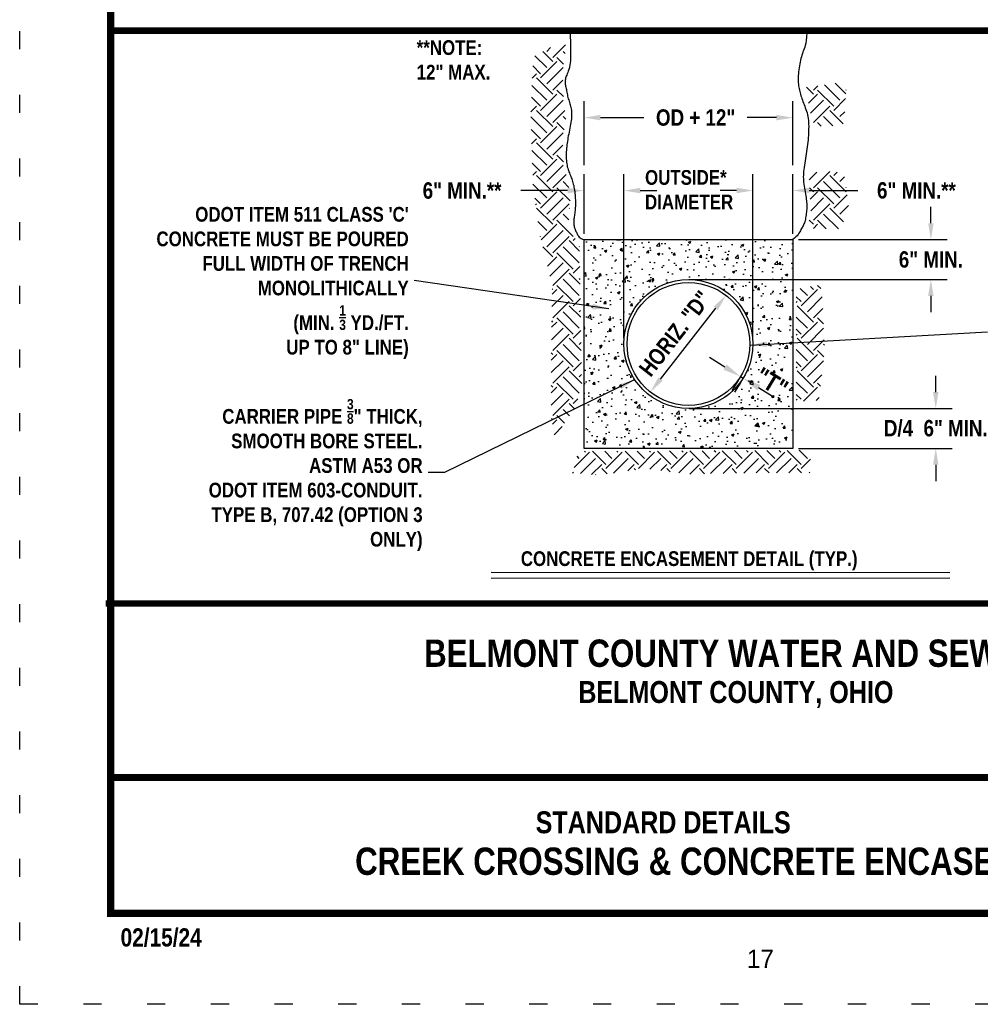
# Model space of a CAD drawing. Header units: feet. Extents: x -0.2 to 9, y 0.5 to 11.5.
# Tile 1 of 174: x 0.5 to 5.8, y 0.5 to 5.9. Entities that reach past the tile are written whole.
import ezdxf
from ezdxf.enums import TextEntityAlignment as Align

# ---------------------------------------------------------------- set-up
doc = ezdxf.new("R2010")
doc.units = ezdxf.units.FT
doc.header["$MEASUREMENT"] = 0
doc.linetypes.add('DOT2', pattern=[0.125, 0, -0.125])
doc.linetypes.add('PHANTOM2', pattern=[1.25, 0.625, -0.125, 0.125, -0.125, 0.125, -0.125])
doc.layers.get('0').update_dxf_attribs({"linetype": 'CONTINUOUS'})
doc.layers.get('DEFPOINTS').update_dxf_attribs({"linetype": 'CONTINUOUS'})
for name, color, linetype in [('BORDER', 7, 'CONTINUOUS'), ('CONCRETE', 7, 'CONTINUOUS'), ('DIMENSIONS', 7, 'CONTINUOUS'), ('EARTH', 7, 'CONTINUOUS'), ('PIPE6', 7, 'PHANTOM2'), ('TEXT', 7, 'CONTINUOUS')]:
    doc.layers.add(name, color=color, linetype=linetype)
doc.styles.add('TECHNICAL', font='techb___.ttf')
doc.dimstyles.get("Standard").update_dxf_attribs({"dimtxt": 0.18, "dimasz": 0.18, "dimexe": 0.18, "dimexo": 0.0625, "dimgap": 0.09, "dimtad": 0, "dimtih": 1, "dimtoh": 1, "dimdec": 4, "dimzin": 0, "dimdsep": 46, "dimtxsty": 'Standard', "dimcen": 0.09, "dimadec": 0, "dimazin": 0, "dimtfac": 1, "dimtdec": 4, "dimtofl": 0, "dimtmove": 0, "dimatfit": 3, "dimfxl": 1, "dimtolj": 1, "dimtzin": 0, "dimarcsym": 0})

# ---------------------------------------------------------------- blocks, each defined once
blk = doc.blocks.new('*X2')
at = {"color": 0}
for p, q in [((3.4471, 6.8943), (3.5494, 6.9965)), ((3.3974, 6.8114), (3.3019, 6.907)), ((3.4471, 6.8611), (3.3667, 6.9416)), ((3.3974, 6.944), (3.4277, 6.9743)), ((3.5481, 6.926), (3.53, 6.944)), ((3.3477, 6.7617), (3.2831, 6.8264)), ((3.3477, 6.7286), (3.4803, 6.8611)), ((3.5351, 6.8395), (3.4803, 6.8943)), ((3.2794, 6.7265), (3.3146, 6.7617)), ((3.3974, 6.6788), (3.53, 6.8114)), ((3.3974, 6.5463), (3.2771, 6.6665)), ((3.4471, 6.596), (3.3146, 6.7286)), ((3.4471, 6.6291), (3.5285, 6.7105)), ((5.5685, 6.6291), (5.603, 6.6637)), ((5.7839, 6.5463), (5.6583, 6.6719)), ((5.8327, 6.5969), (5.7449, 6.6847)), ((3.3477, 6.4634), (3.4803, 6.596)), ((3.5337, 6.5757), (3.4803, 6.6291)), ((5.5685, 6.596), (5.5128, 6.6517)), ((5.5274, 6.5217), (5.6016, 6.596)), ((5.7342, 6.4965), (5.6016, 6.6291)), ((5.8336, 6.6291), (5.8351, 6.6306)), ((3.2692, 6.4511), (3.3146, 6.4965)), ((3.3477, 6.4965), (3.2736, 6.5707)), ((3.3974, 6.4137), (3.53, 6.5463)), ((5.5452, 6.4401), (5.6513, 6.5463)), ((5.5685, 6.364), (5.701, 6.4965)), ((5.7342, 6.4634), (5.8301, 6.5593)), ((3.4471, 6.3308), (3.3146, 6.4634)), ((3.4471, 6.364), (3.5453, 6.4621)), ((5.8117, 6.3528), (5.701, 6.4634)), ((5.7839, 6.4137), (5.8229, 6.4526)), ((3.3974, 6.2811), (3.2677, 6.4109)), ((3.5399, 6.3043), (3.4803, 6.364)), ((3.5524, 6.3913), (3.53, 6.4137)), ((5.6303, 6.3352), (5.6016, 6.364)), ((5.7275, 6.3375), (5.6513, 6.4137)), ((3.3477, 6.2314), (3.2703, 6.3087)), ((3.3477, 6.1982), (3.4803, 6.3308)), ((3.3974, 6.1485), (3.53, 6.2811)), ((3.2743, 6.1912), (3.3146, 6.2314)), ((3.4471, 6.0657), (3.3146, 6.1982)), ((3.4471, 6.0988), (3.5273, 6.179)), ((3.3974, 6.0159), (3.2762, 6.1372)), ((3.5344, 6.0447), (3.4803, 6.0988)), ((3.3477, 5.9662), (3.2797, 6.0343)), ((3.3477, 5.9331), (3.4803, 6.0657)), ((3.3974, 5.8833), (3.53, 6.0159)), ((3.283, 5.9347), (3.3146, 5.9662)), ((3.4471, 5.8336), (3.555, 5.9414)), ((5.5333, 5.8979), (5.5956, 5.9602)), ((5.5685, 5.8336), (5.7006, 5.9657)), ((5.7342, 5.9331), (5.7624, 5.9613)), ((3.3974, 5.7508), (3.2855, 5.8627)), ((3.4471, 5.8005), (3.3146, 5.9331)), ((3.5787, 5.8346), (3.53, 5.8833)), ((5.7839, 5.7508), (5.6513, 5.8833)), ((5.8336, 5.8005), (5.701, 5.9331)), ((5.7839, 5.8833), (5.8218, 5.9212)), ((3.3477, 5.6679), (3.4803, 5.8005)), ((3.587, 5.7269), (3.4803, 5.8336)), ((5.5685, 5.8005), (5.5366, 5.8324)), ((5.5414, 5.7403), (5.6016, 5.8005)), ((5.7342, 5.701), (5.6016, 5.8336)), ((5.7342, 5.6679), (5.8422, 5.7759)), ((5.8336, 5.8336), (5.8342, 5.8342)), ((3.3477, 5.701), (3.2993, 5.7495)), ((3.3065, 5.693), (3.3146, 5.701)), ((3.3974, 5.6182), (3.53, 5.7508)), ((3.4471, 5.5685), (3.5797, 5.701)), ((5.547, 5.6464), (5.6513, 5.7508)), ((5.5685, 5.5685), (5.701, 5.701)), ((3.4471, 5.5353), (3.3146, 5.6679)), ((3.577, 5.5712), (3.53, 5.6182)), ((3.583, 5.6646), (3.5797, 5.6679)), ((5.7721, 5.4974), (5.6513, 5.6182)), ((5.8135, 5.5554), (5.701, 5.6679)), ((5.7839, 5.6182), (5.8541, 5.6884)), ((3.3974, 5.4856), (3.3237, 5.5593)), ((3.3529, 5.4079), (3.4803, 5.5353)), ((3.6129, 5.4359), (3.4803, 5.5685)), ((5.5685, 5.5353), (5.5337, 5.57)), ((5.5687, 5.5024), (5.6016, 5.5353)), ((5.6713, 5.4988), (5.6016, 5.5685)), ((3.3974, 5.353), (3.53, 5.4856)), ((3.3477, 5.4359), (3.3457, 5.4379)), ((3.4471, 5.3033), (3.5797, 5.4359)), ((3.6654, 5.3171), (3.5797, 5.4027)), ((3.6129, 5.4027), (3.6301, 5.4199)), ((3.4471, 5.2702), (3.3666, 5.3507)), ((3.6129, 5.1707), (3.4803, 5.3033)), ((3.6626, 5.2204), (3.53, 5.353)), ((3.6626, 5.353), (3.6648, 5.3552)), ((3.4042, 5.1941), (3.4803, 5.2702)), ((3.4235, 5.1139), (3.53, 5.2204)), ((3.4471, 5.0381), (3.5797, 5.1707)), ((3.6696, 5.0477), (3.5797, 5.1376)), ((3.6129, 5.1376), (3.6673, 5.192)), ((3.6626, 4.9553), (3.53, 5.0879)), ((3.6626, 5.0879), (3.6689, 5.0941)), ((3.4416, 4.9663), (3.4803, 5.005)), ((3.4471, 5.005), (3.4423, 5.0098)), ((3.6129, 4.9056), (3.4803, 5.0381)), ((5.5187, 4.9553), (5.4617, 5.0123)), ((5.469, 4.8724), (5.6016, 5.005)), ((5.5685, 5.005), (5.5453, 5.0282)), ((5.6285, 5.0113), (5.6016, 5.0381)), ((3.4398, 4.8651), (3.53, 4.9553)), ((3.4471, 4.773), (3.5797, 4.9056)), ((3.6129, 4.8724), (3.6715, 4.931)), ((5.469, 4.9056), (5.4287, 4.9459)), ((5.4287, 4.8984), (5.4359, 4.9056)), ((5.5187, 4.8227), (5.6406, 4.9445)), ((3.6626, 4.6901), (3.53, 4.8227)), ((3.6739, 4.7783), (3.5797, 4.8724)), ((3.6626, 4.8227), (3.673, 4.8331)), ((5.5685, 4.7398), (5.4359, 4.8724)), ((5.5685, 4.773), (5.6452, 4.8497)), ((3.4368, 4.6964), (3.4803, 4.7398)), ((3.4471, 4.7398), (3.4378, 4.7492)), ((3.6129, 4.6404), (3.4803, 4.773)), ((5.5187, 4.6901), (5.4287, 4.7801)), ((5.469, 4.6072), (5.6016, 4.7398)), ((5.6506, 4.7239), (5.6016, 4.773)), ((3.4351, 4.5952), (3.53, 4.6901)), ((3.6129, 4.6072), (3.6756, 4.6699)), ((5.469, 4.6404), (5.4287, 4.6807)), ((5.5187, 4.5575), (5.6513, 4.6901)), ((3.4471, 4.5078), (3.5797, 4.6404)), ((3.6781, 4.5089), (3.5797, 4.6072)), ((3.6626, 4.5575), (3.6771, 4.572)), ((5.4287, 4.6332), (5.4359, 4.6404)), ((5.5685, 4.4747), (5.4359, 4.6072)), ((5.5685, 4.5078), (5.6562, 4.5956)), ((3.6129, 4.3752), (3.4803, 4.5078)), ((3.6626, 4.4249), (3.53, 4.5575)), ((5.5187, 4.4249), (5.4287, 4.515)), ((5.653, 4.4565), (5.6016, 4.5078)), ((5.6582, 4.5507), (5.6513, 4.5575)), ((3.4471, 4.4747), (3.4335, 4.4883)), ((3.4335, 4.4279), (3.4803, 4.4747)), ((3.4335, 4.3285), (3.53, 4.4249)), ((5.469, 4.3752), (5.4287, 4.4155)), ((5.469, 4.3421), (5.6016, 4.4747)), ((5.5187, 4.2924), (5.6492, 4.4228)), ((3.4471, 4.2426), (3.5797, 4.3752)), ((3.6824, 4.2395), (3.5797, 4.3421)), ((3.6129, 4.3421), (3.6797, 4.4089)), ((5.4287, 4.3681), (5.4359, 4.3752)), ((5.5685, 4.2095), (5.4359, 4.3421)), ((3.6626, 4.1598), (3.53, 4.2924)), ((3.6626, 4.2924), (3.6812, 4.311)), ((5.5187, 4.1598), (5.4287, 4.2498)), ((5.5685, 4.2426), (5.6368, 4.3109)), ((3.4471, 4.2095), (3.4335, 4.2231)), ((3.4335, 4.1627), (3.4803, 4.2095)), ((3.6129, 4.1101), (3.4803, 4.2426)), ((5.4872, 4.0951), (5.6016, 4.2095)), ((5.6264, 4.2178), (5.6016, 4.2426)), ((3.4335, 4.0633), (3.53, 4.1598)), ((3.4471, 3.9775), (3.5797, 4.1101)), ((3.6129, 4.0769), (3.6502, 4.1143)), ((5.469, 4.1101), (5.4287, 4.1504)), ((5.4287, 4.1029), (5.4359, 4.1101)), ((5.5919, 4.1003), (5.616, 4.1245)), ((3.5824, 3.9748), (3.53, 4.0272)), ((3.6212, 4.0355), (3.5797, 4.0769)), ((3.4471, 3.9443), (3.4362, 3.9553)), ((3.4437, 3.9077), (3.4803, 3.9443)), ((3.5421, 3.9156), (3.4803, 3.9775)), ((3.4573, 3.8219), (3.5231, 3.8877)), ((4.2426, 3.6792), (4.233, 3.6888)), ((4.4084, 3.5797), (4.2989, 3.6891)), ((4.4581, 3.6294), (4.3979, 3.6896)), ((4.5078, 3.6792), (4.4969, 3.6901)), ((4.6735, 3.5797), (4.5628, 3.6904)), ((4.7233, 3.6294), (4.6618, 3.6909)), ((4.773, 3.6792), (4.7607, 3.6914)), ((4.9387, 3.5797), (4.8267, 3.6917)), ((4.9884, 3.6294), (4.9257, 3.6922)), ((5.0381, 3.6792), (5.0246, 3.6927)), ((5.2039, 3.5797), (5.0906, 3.693)), ((5.2536, 3.6294), (5.1895, 3.6935)), ((5.3033, 3.6792), (5.2885, 3.694)), ((5.469, 3.5797), (5.3545, 3.6943)), ((5.5187, 3.6294), (5.4534, 3.6948)), ((3.6205, 3.5542), (3.7455, 3.6792)), ((3.6626, 3.6294), (3.645, 3.6471)), ((3.671, 3.5052), (3.7952, 3.6294)), ((3.7123, 3.6792), (3.7052, 3.6863)), ((3.878, 3.5797), (3.7712, 3.6866)), ((3.9278, 3.6294), (3.8701, 3.6871)), ((3.878, 3.5466), (4.0106, 3.6792)), ((3.941, 3.5101), (4.0603, 3.6294)), ((3.9775, 3.6792), (3.9691, 3.6875)), ((4.1432, 3.5797), (4.0351, 3.6879)), ((4.1929, 3.6294), (4.134, 3.6883)), ((4.1432, 3.5466), (4.2758, 3.6792)), ((4.2375, 3.5414), (4.3255, 3.6294)), ((4.4084, 3.5466), (4.541, 3.6792)), ((4.4718, 3.5106), (4.5907, 3.6294)), ((4.6735, 3.5466), (4.8061, 3.6792)), ((4.7313, 3.5049), (4.8558, 3.6294)), ((4.9387, 3.5466), (5.0713, 3.6792)), ((5.0015, 3.5099), (5.121, 3.6294)), ((5.2039, 3.5466), (5.3364, 3.6792)), ((5.2673, 3.5106), (5.3862, 3.6294)), ((5.469, 3.5466), (5.5452, 3.6227)), ((3.7625, 3.4973), (3.8449, 3.5797)), ((3.8892, 3.5023), (3.8449, 3.5466)), ((4.0579, 3.5276), (4.1101, 3.5797)), ((4.1198, 3.5369), (4.1101, 3.5466)), ((4.3254, 3.5299), (4.3752, 3.5797)), ((4.402, 3.5198), (4.3752, 3.5466)), ((4.5624, 3.5018), (4.6404, 3.5797)), ((4.683, 3.504), (4.6404, 3.5466)), ((4.8326, 3.5068), (4.9056, 3.5797)), ((4.9433, 3.5088), (4.9056, 3.5466)), ((5.1016, 3.5106), (5.1707, 3.5797)), ((5.2067, 3.5106), (5.1707, 3.5466)), ((5.3668, 3.5106), (5.4359, 3.5797)), ((5.4718, 3.5106), (5.4359, 3.5466)), ((3.6163, 3.51), (3.6104, 3.5159)), ((3.7978, 3.4942), (3.7952, 3.4969)), ((5.5325, 3.5106), (5.5399, 3.5181))]:
    blk.add_line(p, q, dxfattribs=at)
blk = doc.blocks.new('*D3')
at = {"layer": 'DEFPOINTS', "color": 0, "transparency": 16777216}
for p in [(4.3792, 4.398), (4.3802, 4.3972), (3.9638, 3.8662)]:
    blk.add_point(p, dxfattribs=at)
at = {"layer": 'DIMENSIONS', "color": 0, "lineweight": -2, "transparency": 16777216}
blk.add_line((4.0202, 3.9363), (4.3248, 4.3262), dxfattribs=at)
at = {"layer": 'DIMENSIONS', "color": 0, "transparency": 16777216}
for points in [[(4.313, 4.3355), (4.3366, 4.317), (4.3802, 4.3972)], [(4.0084, 3.9456), (4.0321, 3.9271), (3.9648, 3.8654)]]:
    blk.add_solid(points, dxfattribs=at)
at = {"layer": 'DIMENSIONS', "color": 7, "transparency": 16777216, "insert": (4.1009, 4.1872), "char_height": 0.09, "attachment_point": 5, "rotation": 52.0038, "style": 'TECHNICAL'}
blk.add_mtext('\\A1;HORIZ. "D"', dxfattribs=at)
blk = doc.blocks.new('*D4')
at = {"layer": 'DEFPOINTS', "color": 0, "transparency": 16777216}
for p in [(4.1461, 3.7754), (4.748, 3.5561), (5.5331, 3.5561)]:
    blk.add_point(p, dxfattribs=at)
at = {"layer": 'DIMENSIONS', "color": 0, "lineweight": -2, "transparency": 16777216}
for p, q in [((5.5331, 3.8654), (5.5331, 3.9554)), ((4.1774, 3.7754), (5.6231, 3.7754)), ((4.7792, 3.5561), (5.6231, 3.5561)), ((5.5331, 3.4661), (5.5331, 3.3761))]:
    blk.add_line(p, q, dxfattribs=at)
at = {"layer": 'DIMENSIONS', "color": 0, "transparency": 16777216}
for points in [[(5.5181, 3.8654), (5.5481, 3.8654), (5.5331, 3.7754)], [(5.5181, 3.4661), (5.5481, 3.4661), (5.5331, 3.5561)]]:
    blk.add_solid(points, dxfattribs=at)
at = {"layer": 'DIMENSIONS', "color": 7, "transparency": 16777216, "insert": (5.5331, 3.6658), "char_height": 0.09, "attachment_point": 5, "style": 'TECHNICAL'}
blk.add_mtext('\\A1;D/4  6" MIN.', dxfattribs=at)
blk = doc.blocks.new('*D5')
at = {"layer": 'DEFPOINTS', "color": 0, "transparency": 16777216}
for p in [(4.748, 4.7036), (5.5062, 4.7036), (4.1461, 4.4842)]:
    blk.add_point(p, dxfattribs=at)
at = {"layer": 'DIMENSIONS', "color": 0, "lineweight": -2, "transparency": 16777216}
for p, q in [((5.5062, 4.7936), (5.5062, 4.8836)), ((4.7792, 4.7036), (5.5962, 4.7036)), ((4.1774, 4.4842), (5.5962, 4.4842)), ((5.5062, 4.3942), (5.5062, 4.3042))]:
    blk.add_line(p, q, dxfattribs=at)
at = {"layer": 'DIMENSIONS', "color": 0, "transparency": 16777216}
for points in [[(5.4912, 4.7936), (5.5212, 4.7936), (5.5062, 4.7036)], [(5.4912, 4.3942), (5.5212, 4.3942), (5.5062, 4.4842)]]:
    blk.add_solid(points, dxfattribs=at)
at = {"layer": 'DIMENSIONS', "color": 7, "transparency": 16777216, "insert": (5.5062, 4.5939), "char_height": 0.09, "attachment_point": 5, "style": 'TECHNICAL'}
blk.add_mtext('\\A1;6" MIN.', dxfattribs=at)
blk = doc.blocks.new('*D6')
at = {"layer": 'DEFPOINTS', "color": 0, "transparency": 16777216}
for p in [(3.8199, 4.9728), (3.6005, 4.7036), (3.8199, 4.1298)]:
    blk.add_point(p, dxfattribs=at)
at = {"layer": 'DIMENSIONS', "color": 0, "lineweight": -2, "transparency": 16777216}
for p, q in [((3.6005, 4.7348), (3.6005, 5.0628)), ((3.8199, 4.1611), (3.8199, 5.0628)), ((3.5105, 4.9728), (3.2531, 4.9728)), ((3.9099, 4.9728), (3.9999, 4.9728))]:
    blk.add_line(p, q, dxfattribs=at)
at = {"layer": 'DIMENSIONS', "color": 0, "transparency": 16777216}
for points in [[(3.5105, 4.9878), (3.5105, 4.9578), (3.6005, 4.9728)], [(3.9099, 4.9878), (3.9099, 4.9578), (3.8199, 4.9728)]]:
    blk.add_solid(points, dxfattribs=at)
at = {"layer": 'DIMENSIONS', "color": 7, "transparency": 16777216, "insert": (2.9304, 4.9728), "char_height": 0.09, "attachment_point": 5, "style": 'TECHNICAL'}
blk.add_mtext('\\A1;6" MIN.**', dxfattribs=at)
blk = doc.blocks.new('*D7')
at = {"layer": 'DEFPOINTS', "color": 0, "transparency": 16777216}
for p in [(4.748, 5.374), (3.6005, 5.081), (4.748, 5.081)]:
    blk.add_point(p, dxfattribs=at)
at = {"layer": 'DIMENSIONS', "color": 0, "lineweight": -2, "transparency": 16777216}
for p, q in [((3.6005, 5.1122), (3.6005, 5.464)), ((4.748, 5.1122), (4.748, 5.464)), ((3.6905, 5.374), (3.9298, 5.374)), ((4.658, 5.374), (4.4976, 5.374))]:
    blk.add_line(p, q, dxfattribs=at)
at = {"layer": 'DIMENSIONS', "color": 0, "transparency": 16777216}
for points in [[(3.6905, 5.389), (3.6905, 5.359), (3.6005, 5.374)], [(4.658, 5.389), (4.658, 5.359), (4.748, 5.374)]]:
    blk.add_solid(points, dxfattribs=at)
at = {"layer": 'DIMENSIONS', "color": 7, "transparency": 16777216, "insert": (4.2137, 5.374), "char_height": 0.09, "attachment_point": 5, "style": 'TECHNICAL'}
blk.add_mtext('\\A1;OD + 12"', dxfattribs=at)
blk = doc.blocks.new('*D13')
at = {"layer": 'DEFPOINTS', "color": 0, "transparency": 16777216}
for p in [(4.748, 4.9735), (4.748, 4.7036), (4.5286, 4.1298)]:
    blk.add_point(p, dxfattribs=at)
at = {"layer": 'DIMENSIONS', "color": 0, "lineweight": -2, "transparency": 16777216}
for p, q in [((4.5286, 4.1611), (4.5286, 5.0635)), ((4.748, 4.7348), (4.748, 5.0635)), ((4.4386, 4.9735), (4.3486, 4.9735)), ((4.838, 4.9735), (5.104, 4.9735))]:
    blk.add_line(p, q, dxfattribs=at)
at = {"layer": 'DIMENSIONS', "color": 0, "transparency": 16777216}
for points in [[(4.4386, 4.9885), (4.4386, 4.9585), (4.5286, 4.9735)], [(4.838, 4.9885), (4.838, 4.9585), (4.748, 4.9735)]]:
    blk.add_solid(points, dxfattribs=at)
at = {"layer": 'DIMENSIONS', "color": 7, "transparency": 16777216, "insert": (5.4267, 4.9735), "char_height": 0.09, "attachment_point": 5, "style": 'TECHNICAL'}
blk.add_mtext('\\A1;6" MIN.**', dxfattribs=at)
blk = doc.blocks.new('*D14')
at = {"layer": 'DEFPOINTS', "color": 0, "transparency": 16777216}
for p in [(4.4625, 3.9544), (4.4747, 3.9419), (4.4769, 3.9456)]:
    blk.add_point(p, dxfattribs=at)
at = {"layer": 'PIPE6', "color": 0, "lineweight": -2, "transparency": 16777216}
for p, q in [((4.3749, 4.0028), (4.2896, 4.0549)), ((4.4469, 3.9287), (4.4134, 3.8739)), ((4.4613, 3.92), (4.4278, 3.8651)), ((4.4603, 3.9507), (4.4747, 3.9419)), ((4.56, 3.8899), (4.6454, 3.8378))]:
    blk.add_line(p, q, dxfattribs=at)
at = {"layer": 'PIPE6', "color": 0, "transparency": 16777216}
for points in [[(4.3836, 4.017), (4.3663, 3.9886), (4.4603, 3.9507)], [(4.5687, 3.9041), (4.5513, 3.8756), (4.4747, 3.9419)]]:
    blk.add_solid(points, dxfattribs=at)
at = {"layer": 'PIPE6', "color": 7, "transparency": 16777216, "insert": (4.6308, 3.9187), "char_height": 0.1, "attachment_point": 5, "rotation": 328.6113, "style": 'TECHNICAL'}
blk.add_mtext('\\A1;"T"', dxfattribs=at)

msp = doc.modelspace()

# ---------------------------------------------------------------- hatches: boundary and pattern name
at = {"layer": 'CONCRETE', "linetype": 'Continuous'}
h = msp.add_hatch(dxfattribs=at)
h.set_pattern_fill('AR-CONC', color=256, scale=0.02025, style=0)
h.set_pattern_definition([(50, (0.07836, 0.02505), (0.1452452, -0.0127073), [0.0151875, -0.1670625]), (355, (0.07836, 0.02505), (-0.028097, 0.152319), [0.01215, -0.13365]), (100.4514, (0.09046, 0.02399), (0.1171481, 0.1396115), [0.0129074, -0.1419813]), (46.1842, (0.07836, 0.06555), (0.2161163, -0.0335176), [0.022781, -0.250594]), (96.6356, (0.09636, 0.06275), (0.189269, 0.197259), [0.019361, -0.212972]), (351.1842, (0.07836, 0.06555), (0.189269, 0.197259), [0.018225, -0.200475]), (21, (0.0986, 0.05542), (0.1208737, -0.0815303), [0.0151875, -0.1670625]), (326, (0.0986, 0.05542), (0.0492714, 0.146843), [0.01215, -0.13365]), (71.4514, (0.10868, 0.04863), (0.170145, 0.0653124), [0.0129074, -0.1419813]), (37.5, (0.078355, 0.025046), (0.00246237, 0.067411), [0, -0.13203, 0, -0.135675, 0, -0.13415625]), (7.5, (0.078355, 0.025046), (0.0532716, 0.0798684), [0, -0.077355, 0, -0.1289925, 0, -0.05113125]), (327.5, (0.0332, 0.025046), (0.10809904, -0.00456736), [0, -0.050625, 0, -0.15795, 0, -0.2095875]), (317.5, (0.01295, 0.02505), (0.1180952, 0.0202713), [0, -0.0658125, 0, -0.104895, 0, -0.1488375])])
h.paths.add_polyline_path([(4.74799, 3.55607), (4.74799, 4.70357), (3.60049, 4.70357), (3.60049, 3.55607)])
h.paths.add_polyline_path([(3.81986, 4.12982, -1), (4.52861, 4.12982, -1)], flags=16)

# ---------------------------------------------------------------- linework, layer by layer
at = {"layer": 'BORDER', "const_width": 0.04}
msp.add_lwpolyline([(1, 1), (1, 11), (8.5, 11), (8.5, 1)], close=True, dxfattribs=at)
at = {"layer": 'BORDER'}
for points, const_width in [([(1, 5.85251), (8.5, 5.85251)], 0.036), ([(0.97265, 2.70309), (8.5, 2.70309)], 0.036), ([(1, 1.74672), (8.5, 1.74672)], 0.04)]:
    msp.add_lwpolyline(points, dxfattribs=dict(at, const_width=const_width))
at = {"layer": 'CONCRETE'}
msp.add_lwpolyline([(3.60049, 3.55607), (3.60049, 4.70357), (4.74799, 4.70357), (4.74799, 3.55607)], close=True, dxfattribs=at)
at = {"layer": 'DEFPOINTS', "linetype": 'DOT2', "ltscale": 2}
msp.add_lwpolyline([(0.5, 0.5), (0.5, 11.5), (9, 11.5), (9, 0.5)], close=True, dxfattribs=at)
at = {"layer": 'EARTH'}
for points in [[(3.52282, 5.84831), (3.52577, 5.79239), (3.52705, 5.74758), (3.52691, 5.71241), (3.52562, 5.68541), (3.52345, 5.66511), (3.52064, 5.65004), (3.51748, 5.63872), (3.51421, 5.62968), (3.51107, 5.62167), (3.50813, 5.61437), (3.50543, 5.60768), (3.50301, 5.60149), (3.50092, 5.5957), (3.49919, 5.59022), (3.49786, 5.58494), (3.49698, 5.57975), (3.49657, 5.57458), (3.49658, 5.56937), (3.49695, 5.56408), (3.49763, 5.55866), (3.49855, 5.55309), (3.49965, 5.54731), (3.50087, 5.54129), (3.50215, 5.53499), (3.50345, 5.52839), (3.50476, 5.52152), (3.50612, 5.51445), (3.50753, 5.50723), (3.50903, 5.49994), (3.51063, 5.49263), (3.51235, 5.48536), (3.51421, 5.47818), (3.51622, 5.47116), (3.51833, 5.46425), (3.52048, 5.45742), (3.52261, 5.45064), (3.52466, 5.44385), (3.52657, 5.43703), (3.52827, 5.43012), (3.52971, 5.42309), (3.53085, 5.41591), (3.53165, 5.40852), (3.53214, 5.40088), (3.5323, 5.39297), (3.53214, 5.38473), (3.53165, 5.37613), (3.53085, 5.36712), (3.52971, 5.35768), (3.52827, 5.34777), (3.52657, 5.33748), (3.52466, 5.3269), (3.52261, 5.31614), (3.52048, 5.30531), (3.51833, 5.29449), (3.51622, 5.28379), (3.51421, 5.27332), (3.51235, 5.26314), (3.51066, 5.25323), (3.50912, 5.24351), (3.50775, 5.23394), (3.50654, 5.22445), (3.50549, 5.21498), (3.5046, 5.20547), (3.50387, 5.19585), (3.50331, 5.1861), (3.50293, 5.17627), (3.50275, 5.16644), (3.5028, 5.15669), (3.50308, 5.1471), (3.50363, 5.13775), (3.50446, 5.12873), (3.5056, 5.1201), (3.50704, 5.11194), (3.50877, 5.10421), (3.51074, 5.09683), (3.51292, 5.08976), (3.51525, 5.08293), (3.51771, 5.07629), (3.52025, 5.06976), (3.52282, 5.06329), (3.5254, 5.05683), (3.52797, 5.05033), (3.53049, 5.04375), (3.53294, 5.03704), (3.53532, 5.03018), (3.5376, 5.02311), (3.53976, 5.0158), (3.54177, 5.00821), (3.54363, 5.0003), (3.54533, 4.99212), (3.54686, 4.98369), (3.54823, 4.97507), (3.54945, 4.96628), (3.55049, 4.95737), (3.55138, 4.94838), (3.55211, 4.93934), (3.55268, 4.93031), (3.55308, 4.92132), (3.55332, 4.91241), (3.5534, 4.90362), (3.55332, 4.89499), (3.55308, 4.88657), (3.55268, 4.87838), (3.55211, 4.87048), (3.55139, 4.86289), (3.55055, 4.85561), (3.54963, 4.8486), (3.54866, 4.84186), (3.5477, 4.83536), (3.54678, 4.82909), (3.54594, 4.82301), (3.54522, 4.81712), (3.54466, 4.81138), (3.54428, 4.80579), (3.5441, 4.80032), (3.54414, 4.79495), (3.54443, 4.78966), (3.54498, 4.78443), (3.54581, 4.77925), (3.54694, 4.77408), (3.54839, 4.76892), (3.5501, 4.76377), (3.55204, 4.75867), (3.55416, 4.75363), (3.55639, 4.74867), (3.55869, 4.74382), (3.56101, 4.73908), (3.56331, 4.73448), (3.56557, 4.73004), (3.56801, 4.72577), (3.57087, 4.72166), (3.57442, 4.71771), (3.5789, 4.71392), (3.58456, 4.71031), (3.59168, 4.70685), (3.60049, 4.70357)], [(4.8252, 5.86897), (4.82474, 5.84076), (4.82345, 5.81762), (4.82147, 5.7988), (4.81895, 5.78354), (4.81603, 5.77111), (4.81284, 5.76076), (4.80954, 5.75174), (4.80625, 5.7433), (4.8031, 5.73482), (4.80011, 5.72616), (4.79728, 5.7173), (4.79462, 5.70822), (4.79212, 5.6989), (4.78977, 5.68931), (4.78759, 5.67944), (4.78558, 5.66927), (4.78372, 5.6588), (4.78205, 5.6481), (4.78058, 5.63729), (4.77933, 5.62645), (4.77832, 5.61569), (4.77758, 5.60512), (4.77712, 5.59483), (4.77696, 5.58492), (4.77712, 5.57547), (4.77758, 5.56644), (4.77832, 5.55777), (4.77933, 5.54941), (4.78058, 5.54129), (4.78205, 5.53335), (4.78372, 5.52554), (4.78558, 5.51778), (4.78759, 5.51003), (4.78977, 5.50226), (4.79212, 5.49445), (4.79462, 5.48658), (4.79728, 5.47862), (4.80011, 5.47057), (4.8031, 5.4624), (4.80625, 5.45408), (4.80955, 5.44561), (4.81292, 5.43695), (4.8163, 5.42809), (4.8196, 5.41901), (4.82273, 5.40968), (4.82563, 5.4001), (4.8282, 5.39023), (4.83037, 5.38006), (4.83207, 5.36957), (4.83333, 5.35878), (4.83418, 5.34771), (4.83467, 5.33637), (4.83484, 5.3248), (4.83473, 5.313), (4.83437, 5.301), (4.83381, 5.28881), (4.83308, 5.27647), (4.8322, 5.26399), (4.83115, 5.25138), (4.82994, 5.23868), (4.82856, 5.22589), (4.82703, 5.21304), (4.82533, 5.20015), (4.82348, 5.18724), (4.82147, 5.17434), (4.81936, 5.1615), (4.81721, 5.14878), (4.81508, 5.13624), (4.81303, 5.12395), (4.81112, 5.11195), (4.80941, 5.10032), (4.80797, 5.08912), (4.80684, 5.07837), (4.80603, 5.068), (4.80555, 5.05792), (4.80539, 5.04802), (4.80555, 5.03819), (4.80603, 5.02835), (4.80684, 5.01839), (4.80797, 5.00821), (4.80941, 4.99773), (4.81109, 4.98706), (4.81294, 4.97631), (4.81486, 4.9656), (4.81679, 4.95505), (4.81863, 4.94478), (4.82031, 4.93491), (4.82175, 4.92557), (4.82289, 4.91684), (4.82372, 4.90863), (4.82427, 4.90082), (4.82455, 4.89329), (4.8246, 4.88593), (4.82442, 4.87861), (4.82404, 4.8712), (4.82348, 4.8636), (4.82275, 4.85571), (4.82186, 4.84762), (4.82081, 4.83945), (4.8196, 4.83132), (4.81823, 4.82335), (4.81669, 4.81566), (4.815, 4.80838), (4.81314, 4.80162), (4.81112, 4.79547), (4.80894, 4.78981), (4.8066, 4.78452), (4.80409, 4.77946), (4.80143, 4.77447), (4.7986, 4.76942), (4.79562, 4.76417), (4.79247, 4.75858), (4.78913, 4.75254), (4.78547, 4.7461), (4.78134, 4.73934), (4.77657, 4.73234), (4.77101, 4.72518), (4.7645, 4.71794), (4.75687, 4.71071), (4.74799, 4.70357)]]:
    msp.add_lwpolyline(points, dxfattribs=at)
at = {"layer": 'PIPE6', "linetype": 'Continuous'}
for radius in [0.35438, 0.3375]:
    msp.add_circle((4.17424, 4.12982), radius, dxfattribs=at)
at = {"layer": 'TEXT'}
for points in [[(3.09008, 2.87461), (5.61127, 2.87292)], [(3.09008, 2.84294), (5.61127, 2.84411)]]:
    msp.add_lwpolyline(points, dxfattribs=at)

# ---------------------------------------------------------------- block references
at = {"layer": 'EARTH', "xscale": 0.675, "yscale": 0.675, "zscale": 0.675}
msp.add_blockref('*X2', (1.10233, 1.05124), dxfattribs=at)

# ---------------------------------------------------------------- texts
at = {"layer": 'BORDER', "style": 'TECHNICAL'}
msp.add_text('02/15/24', height=0.1, dxfattribs=at).set_placement((1.0542, 0.8177))
at = {"layer": 'DIMENSIONS', "char_height": 0.081, "style": 'TECHNICAL'}
for s, insert, attachment_point in [('**NOTE:\\P12" MAX.', (2.68104, 5.79949), 1), ('OUTSIDE*\\PDIAMETER', (3.93563, 5.08582), 1), ('ODOT ITEM 511 CLASS \'C\'\\PCONCRETE MUST BE POURED \\PFULL WIDTH OF TRENCH\\PMONOLITHICALLY\\P(MIN. {\\H0.7x;\\S1/3;} YD./FT.\\PUP TO 8" LINE)  ', (2.63752, 4.04741), 9), ('CARRIER PIPE {\\H0.7x;\\S3/8;}" THICK,\\PSMOOTH BORE STEEL.\\PASTM A53 OR\\PODOT ITEM 603-CONDUIT. \\PTYPE B, 707.42 (OPTION 3\\PONLY)', (2.71358, 2.99172), 9)]:
    msp.add_mtext(s, dxfattribs=dict(at, insert=insert, attachment_point=attachment_point))
at = {"layer": 'TEXT', "style": 'TECHNICAL'}
for s, height, p in [('CONCRETE ENCASEMENT DETAIL (TYP.)', 0.081, (3.25328, 2.90932)), ('BELMONT COUNTY, OHIO', 0.1203954, (3.56904, 2.1565)), ('STANDARD DETAILS', 0.1203954, (3.33468, 1.44034))]:
    msp.add_text(s, height=height, dxfattribs=at).set_placement(p)
for s, p in [('BELMONT COUNTY WATER AND SEWER DISTRICT', (6.9589, 2.43007)), ('CREEK CROSSING & CONCRETE ENCASEMENT', (6.34181, 1.2866))]:
    msp.add_text(s, height=0.15, dxfattribs=at).set_placement(p, align=Align.MIDDLE_RIGHT)
at = {"layer": 'TEXT'}
msp.add_text('17', height=0.1, dxfattribs=at).set_placement((4.49516, 0.70034))

# ---------------------------------------------------------------- dimensions: what is measured, and where the dimension line sits
at = {"layer": 'DIMENSIONS'}
for base, p1, p2, text, picture, middle in [((4.74799, 5.37399), (3.60049, 5.08098), (4.74799, 5.08098), 'OD + 12"', '*D7', (4.21367, 5.37399)), ((3.81986, 4.97283), (3.60049, 4.70357), (3.81986, 4.12982), '6" MIN.**', '*D6', (2.93038, 4.97283)), ((4.74799, 4.97352), (4.52861, 4.12982), (4.74799, 4.70357), '6" MIN.**', '*D13', (5.42674, 4.97352))]:
    dim = msp.add_linear_dim(base=base, p1=p1, p2=p2, text=text, dimstyle='Standard', override={"dimscale": 0.5, "dimtxsty": 'TECHNICAL', "dimclrt": 7}, dxfattribs=at)
    dim.commit()
    dim.dimension.update_dxf_attribs({"geometry": picture, "text_midpoint": middle, "dimtype": 160})
for base, p1, p2, angle, text, override, picture, middle, dimtype in [((5.50622, 4.70357), (4.14611, 4.4842), (4.74799, 4.70357), 90, '6" MIN.', {"dimscale": 0.5, "dimtxsty": 'TECHNICAL', "dimclrt": 7}, '*D5', (5.50622, 4.59388), 160), ((4.38023, 4.39717), (3.96378, 3.86625), (4.37917, 4.398), 52.00375, 'HORIZ. "D"', {"dimscale": 0.5, "dimtad": 1, "dimtih": 0, "dimtoh": 0, "dimtxsty": 'TECHNICAL', "dimse1": 1, "dimse2": 1, "dimclrt": 7}, '*D3', (4.17254, 4.13129), 161), ((5.53311, 3.55607), (4.14611, 3.77545), (4.74799, 3.55607), 90, 'D/4  6" MIN.', {"dimscale": 0.5, "dimtxsty": 'TECHNICAL', "dimclrt": 7}, '*D4', (5.53311, 3.66576), 160)]:
    dim = msp.add_linear_dim(base=base, p1=p1, p2=p2, angle=angle, text=text, dimstyle='Standard', override=override, dxfattribs=at)
    dim.commit()
    dim.dimension.update_dxf_attribs({"geometry": picture, "text_midpoint": middle, "dimtype": dimtype})
at = {"layer": 'PIPE6'}
dim = msp.add_linear_dim(base=(4.47466, 3.94194), p1=(4.46254, 3.95435), p2=(4.47689, 3.9456), angle=328.61126, text='"T"', dimstyle='Standard', override={"dimtxt": 0.1, "dimasz": 0.1, "dimexe": 0.09, "dimexo": 0.03, "dimgap": 0.03, "dimtih": 0, "dimtoh": 0, "dimtxsty": 'TECHNICAL', "dimclrt": 7, "dimtofl": 1, "dimtmove": 1}, dxfattribs=at)
dim.commit()
dim.dimension.update_dxf_attribs({"geometry": '*D14', "text_midpoint": (4.63081, 3.91872), "dimtype": 161})

# ---------------------------------------------------------------- leaders
at = {"layer": 'DIMENSIONS', "annotation_type": 0, "has_hookline": 1}
for points, hookline_direction, text_width in [([(3.73721, 4.32245), (2.66737, 4.47813)], 1, 1.57026), ([(4.51561, 4.12375), (5.81809, 4.19598)], 0, 1.79893), ([(3.87941, 3.93383), (2.83344, 3.42244), (2.74344, 3.42244)], 1, 1.43479)]:
    msp.add_leader(points, dimstyle='Standard', override={"dimscale": 0.5, "dimtxsty": 'TECHNICAL', "dimclrt": 7}, dxfattribs=dict(at, hookline_direction=hookline_direction, text_width=text_width))

doc.saveas('drawing.dxf')
